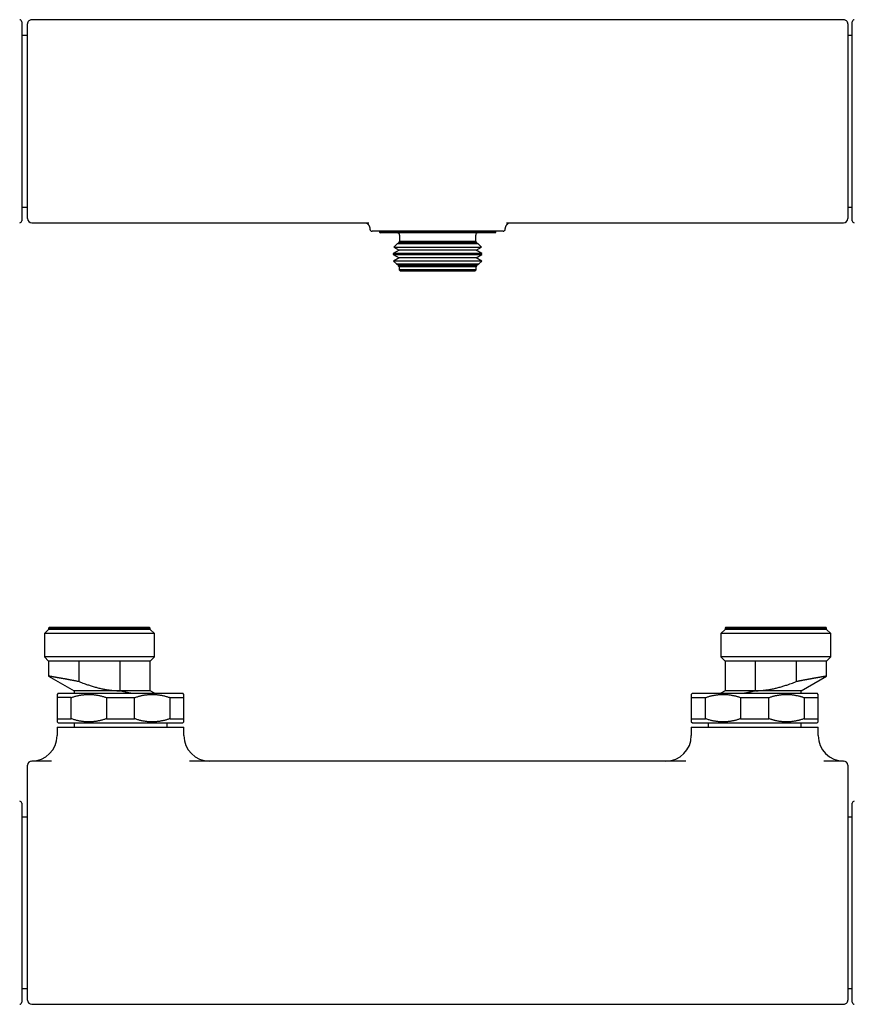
# Model space of a CAD drawing. Header units: millimetres. Extents: x 8 to 681, y 12 to 339.
# Tile 2 of 5: x 191 to 389, y 102 to 335. Entities that reach past the tile are written whole.
import ezdxf

# ---------------------------------------------------------------- set-up
doc = ezdxf.new("R2010")
doc.units = ezdxf.units.MM

msp = doc.modelspace()

# ---------------------------------------------------------------- linework, layer by layer
at = {"color": 7, "linetype": 'Continuous', "lineweight": 30}
for p, q in [((191.8, 334), (191.8, 287)), ((386.15, 334.51), (194.15, 334.51)), ((388.2, 287), (388.2, 334)), ((193.15, 330.77), (191.8, 330.77)), ((388.2, 330.77), (387.15, 330.77)), ((191.8, 290.23), (193.15, 290.23)), ((387.15, 290.23), (388.2, 290.23)), ((194.15, 286.49), (273.88, 286.49)), ((194.15, 286.49), (194.15, 286.49)), ((306.42, 286.49), (386.15, 286.49)), ((386.15, 286.49), (386.15, 286.49)), ((274.15, 284.98), (274.15, 284.98)), ((275.78, 284.5), (275.65, 284.5)), ((276.4, 284.5), (276.4, 284.3)), ((276.4, 284.3), (276.6, 284.1)), ((303.9, 284.3), (276.4, 284.3)), ((303.7, 284.1), (276.6, 284.1)), ((301.02, 284.5), (279.28, 284.5)), ((303.7, 284.1), (303.9, 284.3)), ((303.9, 284.3), (303.9, 284.5)), ((304.64, 284.5), (304.52, 284.5)), ((306.15, 284.98), (306.15, 284.98)), ((281.03, 281.79), (280.6, 281.55)), ((281.15, 282.1), (280.91, 281.86)), ((280.91, 281.86), (281.03, 281.79)), ((280.91, 281.86), (292.86, 281.86)), ((299.27, 281.79), (281.03, 281.79)), ((281.15, 283.6), (281.15, 282.1)), ((299.15, 282.1), (281.15, 282.1)), ((292.86, 281.86), (299.39, 281.86)), ((299.15, 282.1), (299.15, 283.6)), ((299.39, 281.86), (299.15, 282.1)), ((299.27, 281.79), (299.39, 281.86)), ((299.7, 281.55), (299.27, 281.79)), ((281.03, 279.99), (279.67, 279.21)), ((280.6, 281.55), (279.77, 280.72)), ((279.77, 280.72), (281.03, 279.99)), ((279.77, 280.72), (293.19, 280.72)), ((299.7, 281.55), (280.6, 281.55)), ((299.27, 279.99), (281.03, 279.99)), ((293.19, 280.72), (300.53, 280.72)), ((299.27, 279.99), (300.53, 280.72)), ((300.63, 279.21), (299.27, 279.99)), ((300.53, 280.72), (299.7, 281.55)), ((279.67, 279.21), (279.67, 278.98)), ((300.63, 279.21), (279.67, 279.21)), ((279.67, 278.98), (281.03, 278.19)), ((279.67, 278.98), (293.22, 278.98)), ((281.03, 278.19), (279.71, 277.44)), ((279.71, 277.44), (280.39, 276.76)), ((300.59, 277.44), (279.71, 277.44)), ((299.27, 278.19), (281.03, 278.19)), ((293.22, 278.98), (300.63, 278.98)), ((299.27, 278.19), (300.63, 278.98)), ((300.59, 277.44), (299.27, 278.19)), ((299.91, 276.76), (300.59, 277.44)), ((300.63, 278.98), (300.63, 279.21)), ((280.39, 276.76), (281.03, 276.39)), ((280.39, 276.76), (293.01, 276.76)), ((281.03, 276.39), (280.85, 276.3)), ((280.85, 276.3), (281.05, 276.1)), ((299.45, 276.3), (280.85, 276.3)), ((299.27, 276.39), (281.03, 276.39)), ((281.05, 276.1), (281.05, 275.4)), ((299.25, 276.1), (281.05, 276.1)), ((281.05, 275.4), (281.35, 275.1)), ((299.25, 275.4), (281.05, 275.4)), ((298.95, 275.1), (281.35, 275.1)), ((293.01, 276.76), (299.91, 276.76)), ((298.95, 275.1), (299.25, 275.4)), ((299.25, 276.1), (299.45, 276.3)), ((299.25, 275.4), (299.25, 276.1)), ((299.27, 276.39), (299.91, 276.76)), ((299.45, 276.3), (299.27, 276.39)), ((198.15, 190.37), (197.15, 189.37)), ((197.15, 189.37), (197.15, 183.87)), ((223.15, 189.37), (197.15, 189.37)), ((198.35, 190.87), (198.15, 190.67)), ((198.15, 190.67), (198.15, 190.37)), ((222.15, 190.67), (198.15, 190.67)), ((222.15, 190.37), (198.15, 190.37)), ((198.35, 190.87), (221.95, 190.87)), ((222.15, 190.67), (221.95, 190.87)), ((222.15, 190.37), (222.15, 190.67)), ((223.15, 189.37), (222.15, 190.37)), ((223.15, 183.87), (223.15, 189.37)), ((358.15, 190.37), (357.15, 189.37)), ((357.15, 189.37), (357.15, 183.87)), ((370.15, 189.37), (357.15, 189.37)), ((358.35, 190.87), (358.15, 190.67)), ((358.15, 190.67), (358.15, 190.37)), ((370.15, 190.67), (358.15, 190.67)), ((370.15, 190.37), (358.15, 190.37)), ((358.35, 190.87), (370.15, 190.87)), ((370.15, 190.87), (381.95, 190.87)), ((382.15, 190.67), (370.15, 190.67)), ((382.15, 190.37), (370.15, 190.37)), ((383.15, 189.37), (370.15, 189.37)), ((382.15, 190.67), (381.95, 190.87)), ((382.15, 190.37), (382.15, 190.67)), ((383.15, 189.37), (382.15, 190.37)), ((383.15, 183.87), (383.15, 189.37)), ((197.15, 183.87), (198.15, 182.87)), ((223.15, 183.87), (197.15, 183.87)), ((198.15, 182.87), (198.15, 179.33)), ((205.35, 182.87), (198.15, 182.87)), ((214.95, 182.87), (205.35, 182.87)), ((205.35, 178.02), (205.35, 182.87)), ((222.15, 182.87), (214.95, 182.87)), ((214.95, 182.87), (214.95, 175.87)), ((222.15, 182.87), (223.15, 183.87)), ((222.15, 175.87), (222.15, 182.87)), ((357.15, 183.87), (358.15, 182.87)), ((370.15, 183.87), (357.15, 183.87)), ((358.15, 182.87), (358.15, 175.87)), ((365.35, 182.87), (358.15, 182.87)), ((374.95, 182.87), (365.35, 182.87)), ((365.35, 175.87), (365.35, 182.87)), ((383.15, 183.87), (370.15, 183.87)), ((382.15, 182.87), (374.95, 182.87)), ((374.95, 182.87), (374.95, 178.02)), ((382.15, 182.87), (383.15, 183.87)), ((382.15, 179.33), (382.15, 182.87)), ((198.15, 179.33), (204.15, 175.87)), ((376.15, 175.87), (382.15, 179.33)), ((200.4, 175.26), (200.15, 175.01)), ((200.4, 175.26), (229.9, 175.26)), ((204.15, 175.87), (204.15, 175.26)), ((214.95, 175.87), (204.15, 175.87)), ((222.15, 175.87), (214.95, 175.87)), ((214.95, 175.87), (214.95, 175.87)), ((223.21, 175.26), (222.15, 175.87)), ((230.15, 175.01), (229.9, 175.26)), ((350.4, 175.26), (350.15, 175.01)), ((350.4, 175.26), (379.9, 175.26)), ((358.15, 175.87), (357.09, 175.26)), ((365.35, 175.87), (358.15, 175.87)), ((365.35, 175.87), (365.35, 175.87)), ((376.15, 175.87), (365.35, 175.87)), ((376.15, 175.26), (376.15, 175.87)), ((380.15, 175.01), (379.9, 175.26)), ((203.49, 174.26), (200.15, 174.26)), ((200.15, 174.26), (200.15, 169.26)), ((203.49, 169.26), (203.49, 174.26)), ((211.81, 174.26), (218.49, 174.26)), ((211.81, 174.26), (211.81, 169.26)), ((218.49, 169.26), (218.49, 174.26)), ((226.81, 174.26), (230.15, 174.26)), ((226.81, 174.26), (226.81, 169.26)), ((230.15, 169.26), (230.15, 174.26)), ((350.15, 174.26), (353.49, 174.26)), ((350.15, 174.26), (350.15, 169.26)), ((353.49, 169.26), (353.49, 174.26)), ((361.81, 174.26), (368.49, 174.26)), ((361.81, 174.26), (361.81, 169.26)), ((368.49, 169.26), (368.49, 174.26)), ((376.81, 174.26), (380.15, 174.26)), ((376.81, 174.26), (376.81, 169.26)), ((380.15, 169.26), (380.15, 174.26)), ((200.15, 169.26), (203.49, 169.26)), ((200.15, 168.51), (200.4, 168.26)), ((200.4, 168.26), (229.9, 168.26)), ((204.15, 168.26), (204.15, 167.26)), ((211.81, 169.26), (218.49, 169.26)), ((226.15, 167.26), (226.15, 168.26)), ((226.81, 169.26), (230.15, 169.26)), ((229.9, 168.26), (230.15, 168.51)), ((350.15, 169.26), (353.49, 169.26)), ((350.15, 168.51), (350.4, 168.26)), ((350.4, 168.26), (379.9, 168.26)), ((354.15, 168.26), (354.15, 167.26)), ((361.81, 169.26), (368.49, 169.26)), ((376.15, 167.26), (376.15, 168.26)), ((376.81, 169.26), (380.15, 169.26)), ((379.9, 168.26), (380.15, 168.51)), ((200.15, 167.26), (200.15, 165.26)), ((200.15, 167.26), (230.15, 167.26)), ((230.15, 165.26), (230.15, 167.26)), ((350.15, 167.26), (350.15, 165.26)), ((350.15, 167.26), (380.15, 167.26)), ((380.15, 165.26), (380.15, 167.26)), ((198.84, 159.26), (194.15, 159.26)), ((348.84, 159.26), (231.46, 159.26)), ((386.15, 159.26), (381.46, 159.26)), ((191.8, 149.26), (191.8, 125.76)), ((388.2, 125.76), (388.2, 149.26)), ((193.15, 146.02), (191.8, 146.02)), ((388.2, 146.02), (387.15, 146.02)), ((191.8, 125.76), (191.8, 102.25)), ((388.2, 102.25), (388.2, 125.76)), ((191.8, 105.49), (193.15, 105.49)), ((387.15, 105.49), (388.2, 105.49)), ((194.15, 101.74), (386.15, 101.74))]:
    msp.add_line(p, q, dxfattribs=at)
for centre, radius, start, end in [((191.3, 334), 0.5, 0, 89.75), ((194.15, 333.51), 1, 89.999, 179.9995), ((386.15, 333.51), 1, 359.9509, 90), ((388.7, 334), 0.5, 90.25, 180), ((191.3, 287), 0.5, 270.25, 0), ((194.15, 287.49), 1, 180.0025, 269.9992), ((386.15, 287.49), 1, 269.9994, 359.9988), ((388.7, 287), 0.5, 180, 269.75), ((274.65, 285), 0.5, 181.8619, 269.9996), ((280.65, 283.6), 0.5, 0, 90), ((299.65, 283.6), 0.5, 90, 180), ((305.65, 285), 0.5, 270, 358.1371), ((194.15, 165.26), 6, 270, 0), ((236.15, 165.26), 6, 180, 270), ((344.15, 165.26), 6, 270, 0), ((386.15, 165.26), 6, 180, 270), ((194.15, 158.26), 1, 90, 180), ((386.15, 158.26), 1, 0, 90), ((191.3, 149.26), 0.5, 0, 89.75), ((388.7, 149.26), 0.5, 90.25, 180), ((194.15, 102.74), 1, 180.0002, 269.9989), ((386.15, 102.74), 1, 269.9994, 359.9997), ((191.3, 102.25), 0.5, 270.25, 360), ((388.7, 102.25), 0.5, 180, 269.75)]:
    msp.add_arc(centre, radius, start, end, dxfattribs=at)
for points, knots in [([(193.15, 287.49), (193.15, 287.49), (193.15, 287.49), (193.15, 287.5), (193.15, 287.52), (193.15, 287.54), (193.15, 287.58), (193.15, 287.62), (193.15, 287.68), (193.15, 287.74), (193.15, 287.82), (193.15, 287.91), (193.15, 288.01), (193.15, 288.13), (193.15, 288.25), (193.15, 288.39), (193.15, 288.53), (193.15, 288.69), (193.15, 288.86), (193.15, 289.03), (193.15, 289.2), (193.15, 289.37), (193.15, 289.56), (193.15, 289.74), (193.15, 289.94), (193.15, 290.15), (193.15, 290.39), (193.15, 290.64), (193.15, 290.9), (193.15, 291.17), (193.15, 291.46), (193.15, 291.75), (193.15, 292.05), (193.15, 292.36), (193.15, 292.67), (193.15, 292.99), (193.15, 293.29), (193.15, 293.59), (193.15, 293.9), (193.15, 294.21), (193.15, 294.53), (193.15, 294.87), (193.15, 295.23), (193.15, 295.62), (193.15, 296.01), (193.15, 296.41), (193.15, 296.82), (193.15, 297.23), (193.15, 297.65), (193.15, 298.08), (193.15, 298.51), (193.15, 298.93), (193.15, 299.33), (193.15, 299.73), (193.15, 300.12), (193.15, 300.52), (193.15, 300.93), (193.15, 301.35), (193.15, 301.8), (193.15, 302.28), (193.15, 302.75), (193.15, 303.24), (193.15, 303.72), (193.15, 304.21), (193.15, 304.7), (193.15, 305.19), (193.15, 305.69), (193.15, 306.17), (193.15, 306.63), (193.15, 307.07), (193.15, 307.51), (193.15, 307.95), (193.15, 308.39), (193.15, 308.86), (193.15, 309.34), (193.15, 309.85), (193.15, 310.36), (193.15, 310.87), (193.15, 311.38), (193.15, 311.88), (193.15, 312.39), (193.15, 312.9), (193.15, 313.4), (193.15, 313.88), (193.15, 314.34), (193.15, 314.78), (193.15, 315.22), (193.15, 315.65), (193.15, 316.09), (193.15, 316.54), (193.15, 317.01), (193.15, 317.49), (193.15, 317.98), (193.15, 318.45), (193.15, 318.93), (193.15, 319.4), (193.15, 319.87), (193.15, 320.33), (193.15, 320.79), (193.15, 321.22), (193.15, 321.63), (193.15, 322.02), (193.15, 322.4), (193.15, 322.78), (193.15, 323.15), (193.15, 323.54), (193.15, 323.94), (193.15, 324.35), (193.15, 324.75), (193.15, 325.15), (193.15, 325.54), (193.15, 325.92), (193.15, 326.3), (193.15, 326.66), (193.15, 327.02), (193.15, 327.36), (193.15, 327.67), (193.15, 327.97), (193.15, 328.25), (193.15, 328.53), (193.15, 328.81), (193.15, 329.08), (193.15, 329.36), (193.15, 329.65), (193.15, 329.92), (193.15, 330.18), (193.15, 330.44), (193.15, 330.68), (193.15, 330.92), (193.15, 331.14), (193.15, 331.36), (193.15, 331.56), (193.15, 331.76), (193.15, 331.94), (193.15, 332.1), (193.15, 332.24), (193.15, 332.38), (193.15, 332.51), (193.15, 332.64), (193.15, 332.76), (193.15, 332.88), (193.15, 332.99), (193.15, 333.09), (193.15, 333.18), (193.15, 333.26), (193.15, 333.33), (193.15, 333.39), (193.15, 333.43), (193.15, 333.47), (193.15, 333.5), (193.15, 333.51), (193.15, 333.51), (193.15, 333.51), (193.15, 333.51)], [0, 0, 0, 0, 0.003798, 0.009966, 0.016133, 0.022358, 0.028586, 0.034814, 0.041041, 0.047267, 0.054299, 0.061334, 0.068369, 0.075404, 0.082437, 0.089469, 0.096504, 0.10354, 0.110575, 0.117607, 0.123768, 0.129932, 0.136097, 0.142261, 0.148424, 0.154586, 0.161632, 0.168682, 0.175732, 0.182781, 0.189828, 0.196874, 0.203924, 0.210974, 0.218023, 0.22507, 0.231244, 0.23742, 0.243597, 0.249775, 0.255951, 0.262125, 0.269171, 0.27622, 0.283269, 0.290318, 0.297364, 0.30441, 0.311459, 0.318509, 0.325557, 0.332603, 0.338776, 0.344952, 0.351128, 0.357305, 0.36348, 0.369653, 0.376686, 0.383721, 0.390757, 0.397792, 0.404825, 0.411857, 0.418892, 0.425928, 0.432963, 0.439996, 0.446157, 0.45232, 0.458484, 0.464649, 0.470812, 0.476973, 0.483998, 0.491026, 0.498055, 0.505084, 0.512109, 0.519134, 0.526162, 0.533191, 0.540219, 0.547245, 0.553401, 0.559559, 0.565719, 0.571879, 0.578037, 0.584193, 0.591219, 0.598248, 0.605277, 0.612306, 0.619332, 0.626358, 0.633386, 0.640415, 0.647444, 0.65447, 0.660626, 0.666785, 0.672944, 0.679104, 0.685263, 0.691419, 0.698461, 0.705505, 0.712549, 0.719593, 0.726635, 0.733676, 0.740721, 0.747766, 0.75481, 0.761852, 0.768022, 0.774195, 0.780369, 0.786542, 0.792715, 0.798886, 0.805786, 0.812688, 0.81959, 0.82649, 0.83339, 0.840292, 0.847194, 0.854094, 0.860995, 0.867897, 0.874799, 0.881699, 0.887657, 0.893616, 0.899576, 0.905535, 0.911492, 0.918366, 0.925242, 0.932118, 0.938992, 0.945866, 0.952741, 0.959617, 0.966491, 0.973365, 0.98024, 0.987116, 0.99399, 0.999913, 1, 1, 1, 1]), ([(387.15, 333.51), (387.15, 333.51), (387.15, 333.51), (387.15, 333.5), (387.15, 333.49), (387.15, 333.46), (387.15, 333.42), (387.15, 333.37), (387.15, 333.32), (387.15, 333.25), (387.15, 333.17), (387.15, 333.07), (387.15, 332.97), (387.15, 332.85), (387.15, 332.73), (387.15, 332.59), (387.15, 332.44), (387.15, 332.28), (387.15, 332.11), (387.15, 331.94), (387.15, 331.77), (387.15, 331.59), (387.15, 331.41), (387.15, 331.22), (387.15, 331.02), (387.15, 330.81), (387.15, 330.57), (387.15, 330.32), (387.15, 330.05), (387.15, 329.78), (387.15, 329.5), (387.15, 329.2), (387.15, 328.9), (387.15, 328.59), (387.15, 328.27), (387.15, 327.96), (387.15, 327.65), (387.15, 327.35), (387.15, 327.04), (387.15, 326.73), (387.15, 326.41), (387.15, 326.07), (387.15, 325.7), (387.15, 325.32), (387.15, 324.92), (387.15, 324.52), (387.15, 324.12), (387.15, 323.7), (387.15, 323.28), (387.15, 322.85), (387.15, 322.42), (387.15, 322), (387.15, 321.59), (387.15, 321.2), (387.15, 320.8), (387.15, 320.4), (387.15, 320), (387.15, 319.57), (387.15, 319.12), (387.15, 318.64), (387.15, 318.17), (387.15, 317.68), (387.15, 317.2), (387.15, 316.71), (387.15, 316.22), (387.15, 315.73), (387.15, 315.23), (387.15, 314.75), (387.15, 314.29), (387.15, 313.85), (387.15, 313.41), (387.15, 312.97), (387.15, 312.52), (387.15, 312.06), (387.15, 311.57), (387.15, 311.06), (387.15, 310.55), (387.15, 310.05), (387.15, 309.54), (387.15, 309.03), (387.15, 308.52), (387.15, 308.02), (387.15, 307.51), (387.15, 307.03), (387.15, 306.57), (387.15, 306.13), (387.15, 305.7), (387.15, 305.26), (387.15, 304.83), (387.15, 304.38), (387.15, 303.91), (387.15, 303.43), (387.15, 302.94), (387.15, 302.47), (387.15, 301.99), (387.15, 301.52), (387.15, 301.06), (387.15, 300.59), (387.15, 300.14), (387.15, 299.71), (387.15, 299.3), (387.15, 298.91), (387.15, 298.53), (387.15, 298.15), (387.15, 297.78), (387.15, 297.39), (387.15, 296.99), (387.15, 296.58), (387.15, 296.18), (387.15, 295.78), (387.15, 295.4), (387.15, 295.01), (387.15, 294.64), (387.15, 294.28), (387.15, 293.92), (387.15, 293.58), (387.15, 293.27), (387.15, 292.98), (387.15, 292.69), (387.15, 292.41), (387.15, 292.14), (387.15, 291.86), (387.15, 291.58), (387.15, 291.3), (387.15, 291.02), (387.15, 290.75), (387.15, 290.5), (387.15, 290.25), (387.15, 290.01), (387.15, 289.79), (387.15, 289.57), (387.15, 289.37), (387.15, 289.19), (387.15, 289.03), (387.15, 288.87), (387.15, 288.72), (387.15, 288.58), (387.15, 288.44), (387.15, 288.31), (387.15, 288.18), (387.15, 288.06), (387.15, 287.96), (387.15, 287.86), (387.15, 287.77), (387.15, 287.7), (387.15, 287.64), (387.15, 287.58), (387.15, 287.54), (387.15, 287.51), (387.15, 287.5), (387.15, 287.49), (387.15, 287.49), (387.15, 287.49)], [0, 0, 0, 0, 0.003366, 0.009755, 0.016144, 0.022531, 0.029016, 0.035503, 0.041989, 0.048474, 0.055505, 0.062538, 0.069573, 0.076606, 0.083637, 0.090668, 0.097701, 0.104736, 0.11177, 0.118801, 0.12496, 0.131123, 0.137286, 0.143449, 0.149611, 0.155771, 0.162817, 0.169865, 0.176915, 0.183963, 0.191009, 0.198055, 0.205103, 0.212152, 0.219201, 0.226246, 0.232419, 0.238595, 0.244771, 0.250948, 0.257123, 0.263297, 0.270344, 0.277393, 0.284444, 0.291494, 0.298541, 0.305588, 0.312637, 0.319688, 0.326738, 0.333785, 0.339958, 0.346135, 0.352312, 0.358489, 0.364666, 0.37084, 0.377873, 0.384909, 0.391945, 0.398981, 0.406014, 0.413047, 0.420083, 0.427119, 0.434155, 0.441188, 0.447349, 0.453513, 0.459678, 0.465842, 0.472006, 0.478167, 0.485193, 0.492221, 0.49925, 0.506278, 0.513304, 0.52033, 0.527358, 0.534387, 0.541415, 0.54844, 0.554596, 0.560755, 0.566915, 0.573075, 0.579233, 0.585389, 0.592415, 0.599443, 0.606472, 0.613501, 0.620526, 0.627552, 0.63458, 0.641609, 0.648637, 0.655663, 0.661819, 0.667977, 0.674137, 0.680297, 0.686455, 0.692611, 0.699654, 0.706698, 0.713744, 0.720789, 0.727831, 0.734874, 0.741919, 0.748965, 0.75601, 0.763053, 0.769224, 0.775398, 0.781573, 0.787747, 0.793921, 0.800092, 0.807124, 0.814159, 0.821194, 0.828229, 0.835261, 0.842293, 0.849328, 0.856364, 0.863399, 0.870431, 0.87659, 0.882752, 0.888915, 0.895079, 0.901241, 0.9074, 0.914432, 0.921467, 0.928502, 0.935537, 0.942569, 0.9496, 0.956635, 0.96367, 0.970704, 0.977736, 0.983896, 0.990058, 0.996221, 1, 1, 1, 1]), ([(273.29, 286.49), (273.3, 286.49), (273.31, 286.48), (273.33, 286.47), (273.36, 286.45), (273.39, 286.43), (273.42, 286.4), (273.45, 286.38), (273.49, 286.35), (273.52, 286.32), (273.56, 286.29), (273.59, 286.26), (273.63, 286.22), (273.67, 286.18), (273.7, 286.14), (273.74, 286.09), (273.78, 286.05), (273.81, 286), (273.85, 285.95), (273.88, 285.89), (273.91, 285.84), (273.94, 285.78), (273.97, 285.72), (274, 285.65), (274.03, 285.59), (274.05, 285.52), (274.07, 285.46), (274.09, 285.39), (274.11, 285.32), (274.12, 285.25), (274.13, 285.18), (274.14, 285.11), (274.15, 285.04), (274.15, 285), (274.15, 284.98)], [0, 0, 0, 0, 0.0073125, 0.0410123, 0.0741899, 0.1069217, 0.1392824, 0.1713445, 0.2031779, 0.2348487, 0.266419, 0.2979458, 0.3294796, 0.3610498, 0.3926955, 0.4244227, 0.4570024, 0.4888525, 0.5208425, 0.5529801, 0.5852587, 0.6176657, 0.6501837, 0.6827925, 0.7154704, 0.7481954, 0.7809467, 0.8137052, 0.846454, 0.8791785, 0.9118666, 0.9445081, 0.9770944, 1, 1, 1, 1]), ([(306.15, 284.98), (306.15, 284.99), (306.15, 285.02), (306.16, 285.08), (306.16, 285.15), (306.17, 285.22), (306.19, 285.29), (306.2, 285.36), (306.22, 285.43), (306.24, 285.49), (306.26, 285.56), (306.28, 285.62), (306.31, 285.69), (306.34, 285.75), (306.37, 285.81), (306.4, 285.86), (306.43, 285.92), (306.47, 285.97), (306.5, 286.02), (306.54, 286.06), (306.57, 286.11), (306.6, 286.15), (306.63, 286.18), (306.67, 286.22), (306.7, 286.25), (306.74, 286.29), (306.77, 286.32), (306.81, 286.35), (306.84, 286.37), (306.87, 286.4), (306.9, 286.42), (306.93, 286.44), (306.96, 286.46), (306.98, 286.47), (307, 286.48), (307, 286.49)], [0, 0, 0, 0, 0.010443, 0.043118, 0.075737, 0.108292, 0.140781, 0.173199, 0.205543, 0.237809, 0.26999, 0.302082, 0.334078, 0.365971, 0.397754, 0.429421, 0.460967, 0.492389, 0.523686, 0.554862, 0.585926, 0.612543, 0.639062, 0.669675, 0.70017, 0.730621, 0.76107, 0.791553, 0.822117, 0.852816, 0.883708, 0.914853, 0.946314, 0.978155, 1, 1, 1, 1]), ([(275.65, 284.5), (275.61, 284.5), (275.53, 284.5), (275.41, 284.5), (275.3, 284.5), (275.2, 284.5), (275.11, 284.5), (275.02, 284.5), (274.95, 284.5), (274.88, 284.5), (274.83, 284.5), (274.78, 284.5), (274.73, 284.5), (274.7, 284.5), (274.67, 284.5), (274.66, 284.5), (274.65, 284.5), (274.65, 284.5), (274.65, 284.5)], [0, 0, 0, 0, 0.064856, 0.129712, 0.194716, 0.259719, 0.323409, 0.387115, 0.450821, 0.514511, 0.578198, 0.641902, 0.705606, 0.769293, 0.835192, 0.901108, 0.967024, 1, 1, 1, 1]), ([(276.45, 284.5), (276.39, 284.5), (276.26, 284.5), (276.09, 284.5), (275.93, 284.5), (275.83, 284.5), (275.78, 284.5)], [0, 0, 0, 0, 0.249591, 0.499182, 0.749591, 1, 1, 1, 1]), ([(279.28, 284.5), (279.19, 284.5), (279.01, 284.5), (278.74, 284.5), (278.48, 284.5), (278.23, 284.5), (277.98, 284.5), (277.74, 284.5), (277.51, 284.5), (277.28, 284.5), (277.06, 284.5), (276.85, 284.5), (276.64, 284.5), (276.51, 284.5), (276.45, 284.5)], [0, 0, 0, 0, 0.082313, 0.164645, 0.246975, 0.329285, 0.411619, 0.493977, 0.576332, 0.658663, 0.743982, 0.829334, 0.914684, 1, 1, 1, 1]), ([(303.85, 284.5), (303.79, 284.5), (303.67, 284.5), (303.47, 284.5), (303.26, 284.5), (303.05, 284.5), (302.82, 284.5), (302.59, 284.5), (302.35, 284.5), (302.1, 284.5), (301.85, 284.5), (301.58, 284.5), (301.3, 284.5), (301.11, 284.5), (301.02, 284.5)], [0, 0, 0, 0, 0.082182, 0.164393, 0.246607, 0.328792, 0.41095, 0.493132, 0.575317, 0.657478, 0.743096, 0.828737, 0.914379, 1, 1, 1, 1]), ([(304.52, 284.5), (304.47, 284.5), (304.37, 284.5), (304.21, 284.5), (304.04, 284.5), (303.91, 284.5), (303.85, 284.5)], [0, 0, 0, 0, 0.249589, 0.499178, 0.749589, 1, 1, 1, 1]), ([(305.65, 284.5), (305.65, 284.5), (305.65, 284.5), (305.64, 284.5), (305.62, 284.5), (305.59, 284.5), (305.55, 284.5), (305.49, 284.5), (305.43, 284.5), (305.35, 284.5), (305.27, 284.5), (305.17, 284.5), (305.08, 284.5), (304.98, 284.5), (304.88, 284.5), (304.77, 284.5), (304.68, 284.5), (304.64, 284.5)], [0, 0, 0, 0, 0.042098, 0.1068958, 0.1801709, 0.2534708, 0.3267702, 0.4000448, 0.4733239, 0.5466286, 0.6199331, 0.6932117, 0.754554, 0.8159196, 0.8772928, 0.938658, 1, 1, 1, 1]), ([(205.35, 178.02), (205.27, 178.03), (205.1, 178.07), (204.86, 178.11), (204.63, 178.16), (204.41, 178.2), (204.19, 178.24), (203.97, 178.29), (203.76, 178.33), (203.54, 178.37), (203.33, 178.41), (203.12, 178.45), (202.92, 178.48), (202.72, 178.52), (202.52, 178.56), (202.32, 178.59), (202.12, 178.63), (201.92, 178.67), (201.73, 178.7), (201.54, 178.74), (201.36, 178.77), (201.19, 178.8), (201.03, 178.83), (200.87, 178.86), (200.71, 178.88), (200.56, 178.91), (200.41, 178.94), (200.27, 178.96), (200.13, 178.99), (199.99, 179.01), (199.86, 179.03), (199.73, 179.06), (199.6, 179.08), (199.47, 179.1), (199.35, 179.12), (199.24, 179.14), (199.14, 179.16), (199.04, 179.18), (198.95, 179.19), (198.86, 179.21), (198.78, 179.22), (198.71, 179.23), (198.63, 179.25), (198.57, 179.26), (198.5, 179.27), (198.45, 179.28), (198.39, 179.29), (198.35, 179.3), (198.3, 179.3), (198.26, 179.31), (198.23, 179.32), (198.2, 179.32), (198.18, 179.32), (198.16, 179.33), (198.15, 179.33), (198.15, 179.33), (198.15, 179.33), (198.15, 179.33)], [0, 0, 0, 0, 0.019763, 0.039535, 0.057838, 0.076148, 0.094482, 0.112824, 0.131127, 0.149437, 0.168032, 0.186636, 0.204678, 0.222727, 0.241061, 0.259404, 0.279076, 0.298747, 0.318459, 0.338171, 0.356145, 0.374127, 0.392132, 0.410145, 0.428119, 0.446101, 0.464107, 0.482121, 0.500095, 0.518077, 0.536083, 0.554097, 0.573409, 0.592721, 0.612073, 0.631424, 0.64913, 0.666836, 0.684572, 0.702309, 0.720011, 0.73772, 0.755453, 0.773193, 0.790895, 0.808605, 0.826338, 0.844078, 0.863084, 0.88209, 0.901135, 0.920179, 0.937718, 0.955256, 0.972825, 0.990394, 1, 1, 1, 1]), ([(382.15, 179.33), (382.15, 179.33), (382.15, 179.33), (382.14, 179.33), (382.14, 179.33), (382.12, 179.32), (382.1, 179.32), (382.08, 179.32), (382.04, 179.31), (382.01, 179.31), (381.97, 179.3), (381.92, 179.29), (381.86, 179.28), (381.81, 179.27), (381.74, 179.26), (381.68, 179.25), (381.61, 179.24), (381.53, 179.22), (381.45, 179.21), (381.37, 179.2), (381.28, 179.18), (381.19, 179.16), (381.09, 179.15), (380.98, 179.13), (380.87, 179.11), (380.76, 179.09), (380.63, 179.07), (380.51, 179.05), (380.37, 179.02), (380.24, 179), (380.1, 178.98), (379.96, 178.95), (379.82, 178.93), (379.67, 178.9), (379.52, 178.87), (379.37, 178.85), (379.21, 178.82), (379.05, 178.79), (378.88, 178.76), (378.71, 178.73), (378.54, 178.7), (378.36, 178.66), (378.17, 178.63), (377.97, 178.59), (377.77, 178.56), (377.59, 178.52), (377.42, 178.49), (377.27, 178.46), (377.11, 178.43), (376.93, 178.4), (376.72, 178.36), (376.48, 178.31), (376.24, 178.27), (376.02, 178.23), (375.82, 178.19), (375.65, 178.16), (375.48, 178.12), (375.3, 178.09), (375.13, 178.05), (375.01, 178.03), (374.95, 178.02)], [0, 0, 0, 0, 0.007929, 0.025471, 0.04301, 0.060548, 0.078117, 0.095686, 0.114054, 0.132425, 0.150793, 0.16924, 0.187689, 0.206136, 0.223637, 0.241137, 0.258667, 0.276198, 0.293694, 0.311198, 0.328699, 0.346199, 0.363729, 0.381259, 0.399576, 0.417896, 0.436213, 0.454606, 0.473002, 0.491396, 0.50899, 0.526583, 0.544207, 0.56183, 0.57942, 0.597018, 0.614611, 0.632205, 0.649828, 0.667451, 0.685071, 0.702698, 0.721533, 0.740369, 0.75924, 0.778112, 0.791833, 0.805554, 0.819288, 0.833023, 0.853588, 0.874153, 0.894764, 0.915375, 0.929375, 0.943376, 0.957391, 0.971407, 0.985701, 1, 1, 1, 1]), ([(205.35, 178.02), (205.55, 177.94), (205.94, 177.8), (206.52, 177.58), (207.06, 177.39), (207.56, 177.23), (208, 177.09), (208.45, 176.95), (208.9, 176.82), (209.36, 176.69), (209.81, 176.57), (210.27, 176.46), (210.72, 176.36), (211.15, 176.27), (211.56, 176.19), (211.98, 176.12), (212.4, 176.06), (212.82, 176), (213.24, 175.96), (213.67, 175.92), (214.09, 175.89), (214.52, 175.87), (214.8, 175.87), (214.95, 175.87)], [0, 0, 0, 0, 0.063168, 0.126339, 0.189506, 0.236932, 0.284357, 0.3317, 0.379043, 0.42684, 0.474643, 0.522444, 0.570239, 0.612998, 0.655767, 0.69854, 0.741306, 0.784062, 0.82724, 0.870434, 0.913632, 0.956823, 1, 1, 1, 1]), ([(365.35, 175.87), (365.49, 175.87), (365.78, 175.87), (366.2, 175.89), (366.62, 175.92), (367.04, 175.96), (367.46, 176), (367.88, 176.06), (368.31, 176.12), (368.73, 176.19), (369.15, 176.27), (369.58, 176.36), (370.02, 176.46), (370.48, 176.57), (370.93, 176.69), (371.38, 176.81), (371.83, 176.94), (372.28, 177.08), (372.72, 177.22), (373.22, 177.39), (373.76, 177.58), (374.36, 177.79), (374.75, 177.94), (374.95, 178.02)], [0, 0, 0, 0, 0.042738, 0.08549, 0.128248, 0.171002, 0.213741, 0.256936, 0.300142, 0.343354, 0.386563, 0.429761, 0.477084, 0.524413, 0.571743, 0.619068, 0.666509, 0.71395, 0.761134, 0.808318, 0.872211, 0.936106, 1, 1, 1, 1]), ([(200.15, 175), (200.15, 175), (200.15, 175.01), (200.15, 175), (200.15, 175), (200.15, 174.99), (200.15, 174.97), (200.15, 174.95), (200.15, 174.92), (200.15, 174.89), (200.15, 174.84), (200.15, 174.79), (200.15, 174.73), (200.15, 174.66), (200.15, 174.58), (200.15, 174.49), (200.15, 174.37), (200.15, 174.29), (200.15, 174.26)], [0, 0, 0, 0, 0.020064, 0.066098, 0.112132, 0.158208, 0.204283, 0.262947, 0.321632, 0.388047, 0.454489, 0.526148, 0.59784, 0.667336, 0.736859, 0.82725, 0.917695, 1, 1, 1, 1]), ([(203.49, 174.26), (203.6, 174.29), (203.81, 174.37), (204.13, 174.47), (204.46, 174.56), (204.78, 174.65), (205.11, 174.72), (205.44, 174.79), (205.77, 174.85), (206.11, 174.9), (206.45, 174.94), (206.79, 174.97), (207.13, 174.99), (207.48, 175.01), (207.83, 175.01), (208.19, 174.99), (208.56, 174.97), (208.92, 174.94), (209.28, 174.89), (209.64, 174.83), (210, 174.76), (210.37, 174.68), (210.73, 174.59), (211.09, 174.49), (211.45, 174.38), (211.69, 174.3), (211.81, 174.26)], [0, 0, 0, 0, 0.039489, 0.078998, 0.118514, 0.158028, 0.19753, 0.237015, 0.277272, 0.317555, 0.35785, 0.398143, 0.438423, 0.478677, 0.521543, 0.564441, 0.607356, 0.650273, 0.693175, 0.736044, 0.780012, 0.824004, 0.868012, 0.912024, 0.956026, 1, 1, 1, 1]), ([(217.6, 175.26), (217.55, 175.27), (217.38, 175.3), (217.13, 175.36), (216.84, 175.43), (216.57, 175.49), (216.3, 175.55), (216.03, 175.61), (215.76, 175.67), (215.49, 175.74), (215.22, 175.8), (215.04, 175.84), (214.95, 175.87)], [0, 0, 0, 0, 0.058702, 0.189672, 0.290347, 0.391081, 0.492254, 0.593426, 0.694834, 0.796241, 0.898091, 1, 1, 1, 1]), ([(218.49, 174.26), (218.6, 174.29), (218.81, 174.37), (219.13, 174.47), (219.46, 174.56), (219.78, 174.65), (220.11, 174.72), (220.44, 174.79), (220.77, 174.85), (221.11, 174.9), (221.45, 174.94), (221.79, 174.97), (222.13, 174.99), (222.48, 175.01), (222.83, 175.01), (223.19, 174.99), (223.56, 174.97), (223.92, 174.94), (224.28, 174.89), (224.64, 174.83), (225, 174.76), (225.37, 174.68), (225.73, 174.59), (226.09, 174.49), (226.45, 174.38), (226.69, 174.3), (226.81, 174.26)], [0, 0, 0, 0, 0.039489, 0.078998, 0.118514, 0.158028, 0.19753, 0.237015, 0.277272, 0.317555, 0.35785, 0.398143, 0.438423, 0.478677, 0.521543, 0.564441, 0.607356, 0.650273, 0.693175, 0.736044, 0.780012, 0.824004, 0.868012, 0.912024, 0.956026, 1, 1, 1, 1]), ([(230.15, 174.26), (230.15, 174.29), (230.15, 174.35), (230.15, 174.43), (230.15, 174.51), (230.15, 174.59), (230.15, 174.65), (230.15, 174.71), (230.15, 174.76), (230.15, 174.81), (230.15, 174.85), (230.15, 174.89), (230.15, 174.92), (230.15, 174.95), (230.15, 174.97), (230.15, 174.99), (230.15, 175), (230.15, 175), (230.15, 175), (230.15, 175)], [0, 0, 0, 0, 0.0657382, 0.1315135, 0.1973082, 0.2631424, 0.3209946, 0.3788624, 0.4368552, 0.4948479, 0.5529107, 0.6109734, 0.669567, 0.7281606, 0.7868351, 0.8455096, 0.9047441, 0.9639785, 1, 1, 1, 1]), ([(350.15, 175), (350.15, 175), (350.15, 175.01), (350.15, 175), (350.15, 174.99), (350.15, 174.97), (350.15, 174.96), (350.15, 174.93), (350.15, 174.91), (350.15, 174.88), (350.15, 174.85), (350.15, 174.81), (350.15, 174.77), (350.15, 174.73), (350.15, 174.68), (350.15, 174.63), (350.15, 174.58), (350.15, 174.52), (350.15, 174.46), (350.15, 174.39), (350.15, 174.33), (350.15, 174.28), (350.15, 174.26)], [0, 0, 0, 0, 0.023301, 0.082623, 0.14211, 0.201619, 0.251047, 0.300488, 0.350018, 0.399548, 0.449126, 0.498703, 0.548591, 0.598479, 0.648409, 0.69834, 0.748567, 0.798795, 0.84906, 0.899325, 0.949658, 1, 1, 1, 1]), ([(353.49, 174.26), (353.6, 174.29), (353.81, 174.37), (354.13, 174.47), (354.45, 174.56), (354.76, 174.64), (355.07, 174.71), (355.38, 174.78), (355.7, 174.84), (356.04, 174.89), (356.4, 174.94), (356.75, 174.97), (357.11, 174.99), (357.44, 175), (357.74, 175.01), (358.01, 175), (358.31, 174.99), (358.64, 174.96), (359, 174.93), (359.36, 174.88), (359.71, 174.82), (360.05, 174.75), (360.39, 174.68), (360.71, 174.6), (361, 174.52), (361.27, 174.44), (361.54, 174.35), (361.72, 174.29), (361.81, 174.26)], [0, 0, 0, 0, 0.039402, 0.078808, 0.11821, 0.155431, 0.192661, 0.229889, 0.267109, 0.309408, 0.35173, 0.394058, 0.436377, 0.478674, 0.510705, 0.542739, 0.574769, 0.617661, 0.660561, 0.703453, 0.744473, 0.785505, 0.826538, 0.86756, 0.900438, 0.933317, 0.966658, 1, 1, 1, 1]), ([(365.35, 175.87), (365.26, 175.84), (365.09, 175.8), (364.83, 175.74), (364.56, 175.68), (364.3, 175.62), (364.04, 175.56), (363.77, 175.49), (363.48, 175.43), (363.19, 175.36), (362.93, 175.31), (362.77, 175.27), (362.7, 175.26)], [0, 0, 0, 0, 0.0981787, 0.1963706, 0.2945492, 0.3932099, 0.491884, 0.5905446, 0.7025762, 0.8146077, 0.9269611, 1, 1, 1, 1]), ([(368.49, 174.26), (368.6, 174.29), (368.81, 174.37), (369.13, 174.47), (369.45, 174.56), (369.76, 174.64), (370.07, 174.71), (370.38, 174.78), (370.7, 174.84), (371.04, 174.89), (371.4, 174.94), (371.75, 174.97), (372.11, 174.99), (372.44, 175), (372.74, 175.01), (373.01, 175), (373.31, 174.99), (373.64, 174.96), (374, 174.93), (374.36, 174.88), (374.71, 174.82), (375.05, 174.75), (375.39, 174.68), (375.71, 174.6), (376, 174.52), (376.27, 174.44), (376.54, 174.35), (376.72, 174.29), (376.81, 174.26)], [0, 0, 0, 0, 0.039402, 0.078808, 0.11821, 0.155431, 0.192661, 0.229889, 0.267109, 0.309408, 0.35173, 0.394058, 0.436377, 0.478674, 0.510705, 0.542739, 0.574769, 0.617661, 0.660561, 0.703453, 0.744473, 0.785505, 0.826538, 0.86756, 0.900438, 0.933317, 0.966658, 1, 1, 1, 1]), ([(380.15, 174.26), (380.15, 174.29), (380.15, 174.36), (380.15, 174.45), (380.15, 174.53), (380.15, 174.59), (380.15, 174.65), (380.15, 174.72), (380.15, 174.78), (380.15, 174.83), (380.15, 174.88), (380.15, 174.92), (380.15, 174.95), (380.15, 174.97), (380.15, 174.99), (380.15, 175), (380.15, 175), (380.15, 175), (380.15, 175)], [0, 0, 0, 0, 0.074207, 0.14844, 0.207513, 0.266586, 0.325721, 0.384857, 0.456893, 0.528962, 0.595952, 0.66297, 0.730659, 0.79838, 0.853765, 0.90915, 0.964607, 1, 1, 1, 1]), ([(200.15, 169.26), (200.15, 169.22), (200.15, 169.16), (200.15, 169.07), (200.15, 168.99), (200.15, 168.91), (200.15, 168.84), (200.15, 168.77), (200.15, 168.73), (200.15, 168.69), (200.15, 168.66), (200.15, 168.63), (200.15, 168.59), (200.15, 168.57), (200.15, 168.55), (200.15, 168.53), (200.15, 168.52), (200.15, 168.51), (200.15, 168.51), (200.15, 168.51), (200.15, 168.51)], [0, 0, 0, 0, 0.07123, 0.142484, 0.202805, 0.263142, 0.342669, 0.422237, 0.46756, 0.512883, 0.55824, 0.603597, 0.66327, 0.722963, 0.769608, 0.816253, 0.86294, 0.909627, 0.965837, 1, 1, 1, 1]), ([(211.81, 169.26), (211.7, 169.22), (211.49, 169.15), (211.17, 169.04), (210.84, 168.95), (210.52, 168.87), (210.19, 168.79), (209.86, 168.72), (209.53, 168.66), (209.2, 168.61), (208.86, 168.57), (208.52, 168.54), (208.17, 168.52), (207.82, 168.5), (207.47, 168.5), (207.11, 168.52), (206.75, 168.54), (206.38, 168.57), (206.02, 168.62), (205.66, 168.68), (205.31, 168.75), (204.95, 168.82), (204.59, 168.91), (204.22, 169.02), (203.85, 169.13), (203.61, 169.21), (203.49, 169.26)], [0, 0, 0, 0, 0.039438, 0.078884, 0.118329, 0.157766, 0.19739, 0.237015, 0.276298, 0.315581, 0.356348, 0.397129, 0.43791, 0.478676, 0.521454, 0.564249, 0.607044, 0.649823, 0.692933, 0.736044, 0.778489, 0.820935, 0.865693, 0.910465, 0.955239, 1, 1, 1, 1]), ([(226.81, 169.26), (226.7, 169.22), (226.49, 169.15), (226.17, 169.04), (225.84, 168.95), (225.52, 168.87), (225.19, 168.79), (224.86, 168.72), (224.53, 168.66), (224.19, 168.61), (223.85, 168.57), (223.51, 168.54), (223.17, 168.52), (222.82, 168.5), (222.47, 168.5), (222.11, 168.52), (221.74, 168.54), (221.38, 168.57), (221.02, 168.62), (220.66, 168.68), (220.3, 168.75), (219.93, 168.83), (219.57, 168.92), (219.21, 169.02), (218.85, 169.13), (218.61, 169.21), (218.49, 169.26)], [0, 0, 0, 0, 0.039489, 0.078998, 0.118514, 0.158028, 0.19753, 0.237015, 0.277272, 0.317555, 0.35785, 0.398143, 0.438423, 0.478677, 0.521543, 0.564441, 0.607356, 0.650273, 0.693175, 0.736044, 0.780012, 0.824004, 0.868012, 0.912024, 0.956026, 1, 1, 1, 1]), ([(230.15, 168.51), (230.15, 168.51), (230.15, 168.51), (230.15, 168.51), (230.15, 168.52), (230.15, 168.54), (230.15, 168.56), (230.15, 168.59), (230.15, 168.62), (230.15, 168.66), (230.15, 168.7), (230.15, 168.75), (230.15, 168.8), (230.15, 168.86), (230.15, 168.92), (230.15, 169), (230.15, 169.08), (230.15, 169.16), (230.15, 169.22), (230.15, 169.26)], [0, 0, 0, 0, 0.029748, 0.087877, 0.146006, 0.204217, 0.262428, 0.321538, 0.380648, 0.439839, 0.499029, 0.558451, 0.617872, 0.677365, 0.736858, 0.802593, 0.868349, 0.934165, 1, 1, 1, 1]), ([(350.15, 169.26), (350.15, 169.23), (350.15, 169.19), (350.15, 169.12), (350.15, 169.06), (350.15, 169), (350.15, 168.94), (350.15, 168.89), (350.15, 168.83), (350.15, 168.79), (350.15, 168.74), (350.15, 168.7), (350.15, 168.67), (350.15, 168.63), (350.15, 168.6), (350.15, 168.58), (350.15, 168.55), (350.15, 168.54), (350.15, 168.52), (350.15, 168.51), (350.15, 168.51), (350.15, 168.51), (350.15, 168.51)], [0, 0, 0, 0, 0.049491, 0.098981, 0.148504, 0.198026, 0.247652, 0.297278, 0.346942, 0.396606, 0.44671, 0.496814, 0.546963, 0.597112, 0.647404, 0.697696, 0.748039, 0.798381, 0.856182, 0.913983, 0.971866, 1, 1, 1, 1]), ([(361.81, 169.26), (361.7, 169.22), (361.49, 169.15), (361.17, 169.04), (360.84, 168.95), (360.52, 168.87), (360.19, 168.79), (359.86, 168.72), (359.53, 168.66), (359.19, 168.61), (358.85, 168.57), (358.51, 168.54), (358.17, 168.52), (357.82, 168.5), (357.47, 168.5), (357.11, 168.52), (356.74, 168.54), (356.38, 168.57), (356.02, 168.62), (355.66, 168.68), (355.3, 168.75), (354.93, 168.83), (354.57, 168.92), (354.21, 169.02), (353.85, 169.13), (353.61, 169.21), (353.49, 169.26)], [0, 0, 0, 0, 0.039489, 0.078998, 0.118514, 0.158028, 0.19753, 0.237015, 0.277272, 0.317555, 0.35785, 0.398143, 0.438423, 0.478677, 0.521543, 0.564441, 0.607356, 0.650273, 0.693175, 0.736044, 0.780012, 0.824004, 0.868012, 0.912024, 0.956026, 1, 1, 1, 1]), ([(376.81, 169.26), (376.7, 169.22), (376.49, 169.15), (376.17, 169.04), (375.85, 168.95), (375.54, 168.87), (375.23, 168.8), (374.92, 168.73), (374.6, 168.67), (374.26, 168.62), (373.9, 168.57), (373.54, 168.54), (373.19, 168.52), (372.84, 168.51), (372.49, 168.5), (372.15, 168.51), (371.82, 168.53), (371.47, 168.57), (371.11, 168.61), (370.75, 168.66), (370.42, 168.72), (370.11, 168.79), (369.84, 168.85), (369.57, 168.92), (369.3, 168.99), (369.03, 169.08), (368.76, 169.16), (368.58, 169.22), (368.49, 169.26)], [0, 0, 0, 0, 0.039402, 0.078808, 0.11821, 0.155431, 0.192661, 0.229889, 0.267109, 0.309408, 0.35173, 0.394058, 0.436377, 0.478674, 0.518708, 0.558755, 0.598802, 0.638836, 0.682192, 0.725557, 0.768915, 0.801796, 0.834679, 0.86756, 0.900438, 0.933317, 0.966658, 1, 1, 1, 1]), ([(380.15, 168.51), (380.15, 168.51), (380.15, 168.51), (380.15, 168.51), (380.15, 168.52), (380.15, 168.53), (380.15, 168.56), (380.15, 168.58), (380.15, 168.6), (380.15, 168.64), (380.15, 168.68), (380.15, 168.73), (380.15, 168.77), (380.15, 168.83), (380.15, 168.89), (380.15, 168.96), (380.15, 169.02), (380.15, 169.08), (380.15, 169.16), (380.15, 169.22), (380.15, 169.26)], [0, 0, 0, 0, 0.0220474, 0.0783326, 0.1346179, 0.2016193, 0.253084, 0.3045488, 0.3560683, 0.4075879, 0.4749758, 0.5423921, 0.5880074, 0.6336227, 0.7249151, 0.7745941, 0.8242731, 0.8739875, 0.923702, 1, 1, 1, 1]), ([(193.15, 152.48), (193.15, 152.53), (193.15, 152.64), (193.15, 152.82), (193.15, 153.02), (193.15, 153.24), (193.15, 153.46), (193.15, 153.68), (193.15, 153.9), (193.15, 154.12), (193.15, 154.34), (193.15, 154.55), (193.15, 154.76), (193.15, 154.96), (193.15, 155.16), (193.15, 155.35), (193.15, 155.54), (193.15, 155.72), (193.15, 155.9), (193.15, 156.07), (193.15, 156.25), (193.15, 156.41), (193.15, 156.57), (193.15, 156.72), (193.15, 156.86), (193.15, 157), (193.15, 157.13), (193.15, 157.25), (193.15, 157.37), (193.15, 157.48), (193.15, 157.59), (193.15, 157.69), (193.15, 157.78), (193.15, 157.86), (193.15, 157.94), (193.15, 158), (193.15, 158.06), (193.15, 158.11), (193.15, 158.15), (193.15, 158.19), (193.15, 158.22), (193.15, 158.24), (193.15, 158.25), (193.15, 158.25), (193.15, 158.26)], [0, 0, 0, 0, 0.016147, 0.032294, 0.056123, 0.079971, 0.103826, 0.127674, 0.151502, 0.176022, 0.200564, 0.225113, 0.249655, 0.274175, 0.298014, 0.321872, 0.345737, 0.369596, 0.393435, 0.417966, 0.442519, 0.467079, 0.491632, 0.516163, 0.539996, 0.563848, 0.587706, 0.611558, 0.63539, 0.659914, 0.68446, 0.709012, 0.733558, 0.758082, 0.781914, 0.805766, 0.829624, 0.853476, 0.877308, 0.901832, 0.926378, 0.95093, 0.975476, 1, 1, 1, 1]), ([(387.15, 158.26), (387.15, 158.25), (387.15, 158.25), (387.15, 158.25), (387.15, 158.24), (387.15, 158.21), (387.15, 158.18), (387.15, 158.15), (387.15, 158.1), (387.15, 158.05), (387.15, 157.98), (387.15, 157.91), (387.15, 157.84), (387.15, 157.75), (387.15, 157.66), (387.15, 157.56), (387.15, 157.46), (387.15, 157.35), (387.15, 157.23), (387.15, 157.1), (387.15, 156.96), (387.15, 156.82), (387.15, 156.67), (387.15, 156.52), (387.15, 156.36), (387.15, 156.2), (387.15, 156.03), (387.15, 155.86), (387.15, 155.68), (387.15, 155.49), (387.15, 155.3), (387.15, 155.1), (387.15, 154.9), (387.15, 154.7), (387.15, 154.49), (387.15, 154.28), (387.15, 154.07), (387.15, 153.86), (387.15, 153.64), (387.15, 153.41), (387.15, 153.18), (387.15, 152.95), (387.15, 152.72), (387.15, 152.56), (387.15, 152.48)], [0, 0, 0, 0, 0.016249, 0.032498, 0.056328, 0.080177, 0.104034, 0.127883, 0.151713, 0.176235, 0.200778, 0.225329, 0.249873, 0.274395, 0.29822, 0.322066, 0.345918, 0.369764, 0.39359, 0.418107, 0.442646, 0.467193, 0.491732, 0.51625, 0.540077, 0.563924, 0.587778, 0.611625, 0.635453, 0.659972, 0.684513, 0.709062, 0.733603, 0.758122, 0.78195, 0.805798, 0.829652, 0.8535, 0.877328, 0.901848, 0.92639, 0.950938, 0.97548, 1, 1, 1, 1]), ([(193.15, 102.74), (193.15, 102.74), (193.15, 102.74), (193.15, 102.76), (193.15, 102.78), (193.15, 102.82), (193.15, 102.87), (193.15, 102.92), (193.15, 102.99), (193.15, 103.06), (193.15, 103.14), (193.15, 103.23), (193.15, 103.33), (193.15, 103.43), (193.15, 103.55), (193.15, 103.68), (193.15, 103.83), (193.15, 103.99), (193.15, 104.16), (193.15, 104.34), (193.15, 104.53), (193.15, 104.73), (193.15, 104.94), (193.15, 105.17), (193.15, 105.39), (193.15, 105.61), (193.15, 105.83), (193.15, 106.06), (193.15, 106.29), (193.15, 106.53), (193.15, 106.79), (193.15, 107.07), (193.15, 107.38), (193.15, 107.69), (193.15, 108.01), (193.15, 108.33), (193.15, 108.67), (193.15, 109.02), (193.15, 109.37), (193.15, 109.73), (193.15, 110.09), (193.15, 110.43), (193.15, 110.77), (193.15, 111.11), (193.15, 111.46), (193.15, 111.81), (193.15, 112.18), (193.15, 112.57), (193.15, 112.99), (193.15, 113.4), (193.15, 113.83), (193.15, 114.26), (193.15, 114.69), (193.15, 115.13), (193.15, 115.58), (193.15, 116.03), (193.15, 116.48), (193.15, 116.94), (193.15, 117.38), (193.15, 117.81), (193.15, 118.21), (193.15, 118.62), (193.15, 119.03), (193.15, 119.47), (193.15, 119.92), (193.15, 120.41), (193.15, 120.89), (193.15, 121.38), (193.15, 121.87), (193.15, 122.36), (193.15, 122.85), (193.15, 123.35), (193.15, 123.84), (193.15, 124.34), (193.15, 124.83), (193.15, 125.31), (193.15, 125.76), (193.15, 126.19), (193.15, 126.61), (193.15, 127.04), (193.15, 127.75), (193.15, 128.73), (193.15, 129.98), (193.15, 131.23), (193.15, 132.49), (193.15, 133.74), (193.15, 134.99), (193.15, 136.24), (193.15, 137.49), (193.15, 138.74), (193.15, 139.99), (193.15, 141.24), (193.15, 142.48), (193.15, 143.73), (193.15, 144.98), (193.15, 146.22), (193.15, 147.47), (193.15, 148.73), (193.15, 149.98), (193.15, 151.23), (193.15, 152.07), (193.15, 152.48)], [0, 0, 0, 0, 0.005822, 0.01388, 0.021937, 0.029997, 0.038058, 0.046118, 0.054175, 0.061236, 0.068299, 0.075363, 0.082427, 0.08949, 0.09655, 0.104608, 0.112669, 0.120731, 0.128792, 0.136849, 0.144907, 0.152968, 0.161029, 0.16909, 0.177148, 0.184208, 0.191271, 0.198336, 0.2054, 0.212464, 0.219524, 0.2276, 0.235678, 0.243758, 0.251836, 0.259911, 0.267987, 0.276066, 0.284146, 0.292225, 0.3003, 0.307377, 0.314456, 0.321537, 0.328617, 0.335697, 0.342773, 0.350687, 0.358603, 0.366518, 0.374432, 0.382346, 0.390261, 0.398177, 0.406091, 0.414004, 0.42192, 0.429836, 0.43775, 0.444582, 0.451416, 0.458251, 0.465085, 0.471918, 0.479801, 0.487687, 0.495572, 0.503456, 0.51134, 0.519225, 0.52711, 0.534994, 0.542877, 0.550763, 0.558648, 0.566531, 0.573325, 0.580119, 0.586915, 0.593711, 0.600507, 0.620431, 0.640356, 0.660281, 0.680206, 0.700131, 0.720055, 0.73998, 0.759905, 0.77983, 0.799755, 0.819679, 0.839604, 0.859529, 0.879454, 0.899378, 0.919502, 0.939627, 0.959752, 0.979876, 1, 1, 1, 1]), ([(387.15, 152.48), (387.15, 152.14), (387.15, 151.44), (387.15, 150.4), (387.15, 149.36), (387.15, 148.32), (387.15, 147.28), (387.15, 146.23), (387.15, 145.19), (387.15, 144.04), (387.15, 142.79), (387.15, 141.43), (387.15, 140.08), (387.15, 138.72), (387.15, 137.36), (387.15, 136), (387.15, 134.64), (387.15, 133.28), (387.15, 131.92), (387.15, 130.55), (387.15, 129.19), (387.15, 127.98), (387.15, 127.06), (387.15, 126.44), (387.15, 125.98), (387.15, 125.52), (387.15, 125.06), (387.15, 124.59), (387.15, 124.13), (387.15, 123.66), (387.15, 123.2), (387.15, 122.74), (387.15, 122.29), (387.15, 121.85), (387.15, 121.44), (387.15, 121.02), (387.15, 120.61), (387.15, 120.2), (387.15, 119.79), (387.15, 119.38), (387.15, 118.97), (387.15, 118.57), (387.15, 118.17), (387.15, 117.77), (387.15, 117.36), (387.15, 116.96), (387.15, 116.55), (387.15, 116.14), (387.15, 115.74), (387.15, 115.34), (387.15, 114.95), (387.15, 114.57), (387.15, 114.2), (387.15, 113.84), (387.15, 113.48), (387.15, 113.12), (387.15, 112.76), (387.15, 112.42), (387.15, 112.07), (387.15, 111.73), (387.15, 111.4), (387.15, 111.07), (387.15, 110.74), (387.15, 110.41), (387.15, 110.08), (387.15, 109.76), (387.15, 109.44), (387.15, 109.13), (387.15, 108.82), (387.15, 108.54), (387.15, 108.26), (387.15, 107.98), (387.15, 107.72), (387.15, 107.46), (387.15, 107.2), (387.15, 106.95), (387.15, 106.71), (387.15, 106.48), (387.15, 106.25), (387.15, 106.03), (387.15, 105.81), (387.15, 105.59), (387.15, 105.38), (387.15, 105.18), (387.15, 104.98), (387.15, 104.79), (387.15, 104.61), (387.15, 104.45), (387.15, 104.29), (387.15, 104.14), (387.15, 104), (387.15, 103.87), (387.15, 103.74), (387.15, 103.62), (387.15, 103.51), (387.15, 103.4), (387.15, 103.31), (387.15, 103.22), (387.15, 103.13), (387.15, 103.06), (387.15, 102.99), (387.15, 102.93), (387.15, 102.87), (387.15, 102.83), (387.15, 102.8), (387.15, 102.77), (387.15, 102.75), (387.15, 102.74), (387.15, 102.74), (387.15, 102.74)], [0, 0, 0, 0, 0.016728, 0.033455, 0.050185, 0.066914, 0.083649, 0.100384, 0.117121, 0.133858, 0.155519, 0.17718, 0.198845, 0.22051, 0.242171, 0.263832, 0.285497, 0.307162, 0.328823, 0.350484, 0.372149, 0.393814, 0.408451, 0.415772, 0.423093, 0.430445, 0.437797, 0.445161, 0.452525, 0.459925, 0.467325, 0.474738, 0.48215, 0.488861, 0.495572, 0.502282, 0.509013, 0.515745, 0.522476, 0.529187, 0.535898, 0.542609, 0.54934, 0.556072, 0.562804, 0.569858, 0.576913, 0.583967, 0.591046, 0.598125, 0.605203, 0.611928, 0.618653, 0.625378, 0.632124, 0.63887, 0.645615, 0.65234, 0.659065, 0.66579, 0.672536, 0.679282, 0.686027, 0.693096, 0.700166, 0.707236, 0.714329, 0.721424, 0.728518, 0.735244, 0.741971, 0.748697, 0.755444, 0.762191, 0.768938, 0.775664, 0.78239, 0.789116, 0.795863, 0.80261, 0.809357, 0.816427, 0.823498, 0.830568, 0.837663, 0.844758, 0.851853, 0.858566, 0.865279, 0.871992, 0.878725, 0.885459, 0.892192, 0.898905, 0.905618, 0.912331, 0.919064, 0.925798, 0.932532, 0.939588, 0.946644, 0.953701, 0.96078, 0.967861, 0.974941, 0.981646, 0.988352, 0.995058, 1, 1, 1, 1])]:
    msp.add_open_spline(points, degree=3, knots=knots, dxfattribs=at)

doc.saveas('drawing.dxf')
